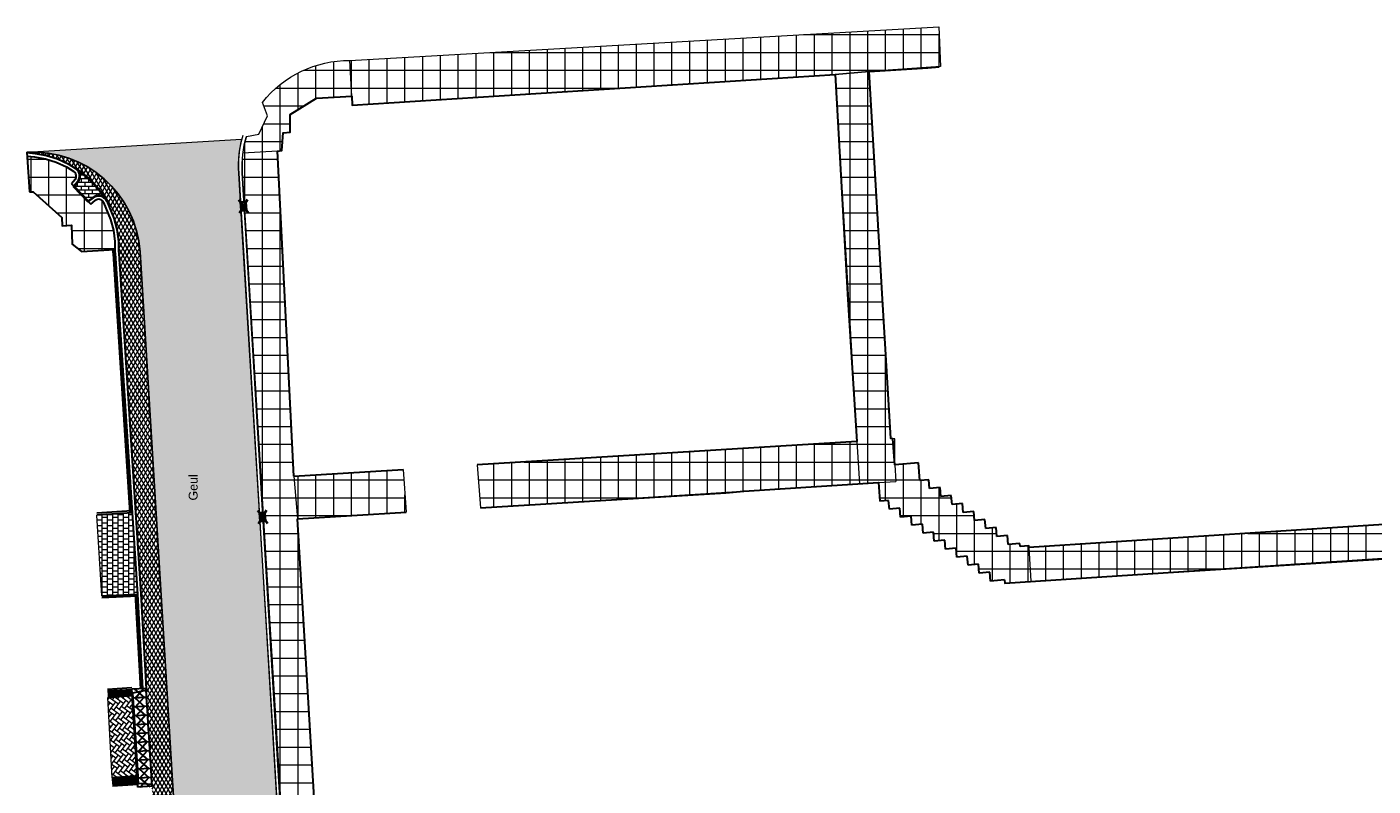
# Model space of a CAD drawing. Header units: metres. Extents: x -1 to 162893, y -2 to 502950.
# Tile 51 of 107: x 162353 to 162428, y 502885 to 502927. Entities that reach past the tile are written whole.
import ezdxf

# ---------------------------------------------------------------- set-up
doc = ezdxf.new("R2010")
doc.units = ezdxf.units.M
for name, color, linetype, lineweight in [('B-WE-VH-KANTOPSLUITING_TROTTOIRBAND_180 200-G', 6, 'Continuous', 13), ('B-WE-VH-KANTOPSLUITING_VOORKANTBAND-G', 2, 'Continuous', 13), ('N-WE-VH-GESLOTENVERHARDING_ASFALT-A-200', 12, 'Continuous', 18), ('N-WE-VH-GESLOTENVERHARDING_ASFALT_ZAAGSNEDE-G', 7, 'VH-ZAAGSNEDE-SO', 25), ('V-BH-RI-GWA_KOLK-S', 30, 'Continuous', 40), ('V-BH-VH-GOOT_BSS_DIKFORMAAT_5STREK-G', 5, 'Continuous', 30), ('V-BH-VH-KANTOPSLUITING_OPSLUITBAND_60X200-G', 150, 'Continuous', 30), ('V-BH-VH-KANTOPSLUITING_TROTTOIRBAND_180 200-G', 6, 'Continuous', 30), ('V-BH-VH-KANTOPSLUITING_VOORKANTBAND-G', 2, 'Continuous', 30), ('V-BH-VH-MATERIAALGRENS-G', 7, 'Continuous', 30), ('V-WE-VH-KANTOPSLUITING_BETONRUG-RWS-G', 7, 'Continuous', 40), ('V-WE-VH-OPENVERHARDING_BETONSTRAATSTEEN-A', 92, 'Continuous', 18), ('V-WE-VH-OPENVERHARDING_TEGEL-A-200', 92, 'Continuous', 18), ('V01-WE-VH-OPENVERHARDING_TEGEL-A', 92, 'Continuous', 18), ('X-XX-AL-LEGENDA-G', 7, 'Continuous', 0)]:
    doc.layers.add(name, color=color, linetype=linetype, lineweight=lineweight)
for name, color, linetype, lineweight, true_color in [('V-BH-VH-VERHARDING_BETONSTRAATSTEEN-A-Grijs-opritjes', 253, 'Continuous', 40, 0x828282), ('V-BH-VH-VERHARDING_BETONSTRAATSTEEN_DF_KEPER_GRIJS-A', 254, 'Continuous', 13, 0xbebebe), ('V-WE-VH-KANTOPSLUITING_ELEMENT_INRIT-S', 252, 'Continuous', 30, 0x696969), ('V-WE-VH-VERHARDING_ASFALT-A', 252, 'Continuous', 13, 0x696969), ('V-WE-VH-VERHARDING_ASFALT_RIJBAAN-A', 251, 'Continuous', 13, 0x505050), ('V-WE-VH-VERHARDING_BETONSTRAATSTEEN_KF_ELLEBOOG_GRIJS-A', 254, 'Continuous', 13, 0xbebebe), ('V-WE-VH-VERHARDING_TEGEL-A', 253, 'Continuous', 13, 0x828282), ('V-WE-VH-VERHARDING_TEGEL_300x300x45_GRIJS-A', 253, 'Continuous', 13, 0x828282)]:
    doc.layers.add(name, color=color, linetype=linetype, lineweight=lineweight, true_color=true_color)
doc.layers.add('X-XX-AL-HULPLIJN-G', color=7, linetype='Continuous', lineweight=18, plot=False)
doc.layers.add('X01-XX-AL-HULPLIJN 01-G', color=1, linetype='Continuous', lineweight=18, true_color=0xff0000, plot=False)
doc.styles.add('StyleArial', font='arial.ttf')
doc.linetypes.add('VH-ZAAGSNEDE-SO', pattern='A,1e-05,-2.54,[181,NLCS.SHX,S=2.54,R=0,X=-2.54,Y=0],-5.08,[181,NLCS.SHX,S=2.54,R=180,X=2.54,Y=0],-2.54', length=10.16001)
pattern_1 = [(0, (0, 0), (0, 1), []), (90, (0, 0), (-1, 6e-17), [])]

# ---------------------------------------------------------------- blocks, each defined once
blk = doc.blocks.new('V-SVH-INRITELEMENT_180 200_180X800X500_LINKS4')
at = {"layer": 'V-WE-VH-KANTOPSLUITING_ELEMENT_INRIT-S'}
for p, q in [((-0.031, 0.499), (-0.829, 0.45)), ((-0.798, -0.049), (-0.829, 0.45)), ((0, 0), (-0.798, -0.049)), ((-0.761, 0.154), (-0.779, 0.453)), ((-0.006, 0.095), (-0.761, 0.154)), ((-0.701, 0.478), (-0.129, -0.028)), ((-0.668, -0.061), (-0.162, 0.511)), ((0, 0), (-0.031, 0.499))]:
    blk.add_line(p, q, dxfattribs=at)
blk = doc.blocks.new('V-SVH-INRITELEMENT_180 200_180X800X500_MIDDEN38')
at = {"layer": 'V-WE-VH-KANTOPSLUITING_ELEMENT_INRIT-S'}
for p, q in [((-0.031, 0.499), (-0.829, 0.45)), ((-0.798, -0.049), (-0.829, 0.45)), ((0, 0), (-0.798, -0.049)), ((-0.749, -0.046), (-0.779, 0.453)), ((-0.701, 0.478), (-0.129, -0.028)), ((-0.668, -0.061), (-0.162, 0.511)), ((0, 0), (-0.031, 0.499))]:
    blk.add_line(p, q, dxfattribs=at)
blk = doc.blocks.new('V-SVH-INRITELEMENT_180 200_180X800X500_MIDDEN39')
at = {"layer": 'V-WE-VH-KANTOPSLUITING_ELEMENT_INRIT-S'}
for p, q in [((-0.031, 0.499), (-0.829, 0.45)), ((-0.798, -0.049), (-0.829, 0.45)), ((0, 0), (-0.798, -0.049)), ((-0.749, -0.046), (-0.779, 0.453)), ((-0.701, 0.478), (-0.129, -0.028)), ((-0.668, -0.061), (-0.162, 0.511)), ((0, 0), (-0.031, 0.499))]:
    blk.add_line(p, q, dxfattribs=at)
blk = doc.blocks.new('V-SVH-INRITELEMENT_180 200_180X800X500_MIDDEN40')
at = {"layer": 'V-WE-VH-KANTOPSLUITING_ELEMENT_INRIT-S'}
for p, q in [((-0.031, 0.499), (-0.829, 0.45)), ((-0.798, -0.049), (-0.829, 0.45)), ((0, 0), (-0.798, -0.049)), ((-0.749, -0.046), (-0.779, 0.453)), ((-0.701, 0.478), (-0.129, -0.028)), ((-0.668, -0.061), (-0.162, 0.511)), ((0, 0), (-0.031, 0.499))]:
    blk.add_line(p, q, dxfattribs=at)
blk = doc.blocks.new('V-SVH-INRITELEMENT_180 200_180X800X500_MIDDEN41')
at = {"layer": 'V-WE-VH-KANTOPSLUITING_ELEMENT_INRIT-S'}
for p, q in [((-0.031, 0.499), (-0.829, 0.45)), ((-0.798, -0.049), (-0.829, 0.45)), ((0, 0), (-0.798, -0.049)), ((-0.749, -0.046), (-0.779, 0.453)), ((-0.701, 0.478), (-0.129, -0.028)), ((-0.668, -0.061), (-0.162, 0.511)), ((0, 0), (-0.031, 0.499))]:
    blk.add_line(p, q, dxfattribs=at)
blk = doc.blocks.new('V-SVH-INRITELEMENT_180 200_180X800X500_MIDDEN42')
at = {"layer": 'V-WE-VH-KANTOPSLUITING_ELEMENT_INRIT-S'}
for p, q in [((-0.031, 0.499), (-0.829, 0.45)), ((-0.798, -0.049), (-0.829, 0.45)), ((0, 0), (-0.798, -0.049)), ((-0.749, -0.046), (-0.779, 0.453)), ((-0.701, 0.478), (-0.129, -0.028)), ((-0.668, -0.061), (-0.162, 0.511)), ((0, 0), (-0.031, 0.499))]:
    blk.add_line(p, q, dxfattribs=at)
blk = doc.blocks.new('V-SVH-INRITELEMENT_180 200_180X800X500_MIDDEN43')
at = {"layer": 'V-WE-VH-KANTOPSLUITING_ELEMENT_INRIT-S'}
for p, q in [((-0.031, 0.499), (-0.829, 0.45)), ((-0.798, -0.049), (-0.829, 0.45)), ((0, 0), (-0.798, -0.049)), ((-0.749, -0.046), (-0.779, 0.453)), ((-0.701, 0.478), (-0.129, -0.028)), ((-0.668, -0.061), (-0.162, 0.511)), ((0, 0), (-0.031, 0.499))]:
    blk.add_line(p, q, dxfattribs=at)
blk = doc.blocks.new('V-SVH-INRITELEMENT_180 200_180X800X500_MIDDEN44')
at = {"layer": 'V-WE-VH-KANTOPSLUITING_ELEMENT_INRIT-S'}
for p, q in [((-0.031, 0.499), (-0.829, 0.45)), ((-0.798, -0.049), (-0.829, 0.45)), ((0, 0), (-0.798, -0.049)), ((-0.749, -0.046), (-0.779, 0.453)), ((-0.701, 0.478), (-0.129, -0.028)), ((-0.668, -0.061), (-0.162, 0.511)), ((0, 0), (-0.031, 0.499))]:
    blk.add_line(p, q, dxfattribs=at)
blk = doc.blocks.new('V-SVH-INRITELEMENT_180 200_180X800X500_MIDDEN45')
at = {"layer": 'V-WE-VH-KANTOPSLUITING_ELEMENT_INRIT-S'}
for p, q in [((-0.031, 0.499), (-0.829, 0.45)), ((-0.798, -0.049), (-0.829, 0.45)), ((0, 0), (-0.798, -0.049)), ((-0.749, -0.046), (-0.779, 0.453)), ((-0.701, 0.478), (-0.129, -0.028)), ((-0.668, -0.061), (-0.162, 0.511)), ((0, 0), (-0.031, 0.499))]:
    blk.add_line(p, q, dxfattribs=at)
blk = doc.blocks.new('V-SVH-INRITELEMENT_180 200_180X800X500_MIDDEN46')
at = {"layer": 'V-WE-VH-KANTOPSLUITING_ELEMENT_INRIT-S'}
for p, q in [((-0.031, 0.499), (-0.829, 0.45)), ((-0.798, -0.049), (-0.829, 0.45)), ((0, 0), (-0.798, -0.049)), ((-0.749, -0.046), (-0.779, 0.453)), ((-0.701, 0.478), (-0.129, -0.028)), ((-0.668, -0.061), (-0.162, 0.511)), ((0, 0), (-0.031, 0.499))]:
    blk.add_line(p, q, dxfattribs=at)
blk = doc.blocks.new('V-SVH-INRITELEMENT_180 200_180X800X500_RECHTS4')
at = {"layer": 'V-WE-VH-KANTOPSLUITING_ELEMENT_INRIT-S'}
for p, q in [((-0.031, 0.499), (-0.829, 0.45)), ((-0.798, -0.049), (-0.829, 0.45)), ((0, 0), (-0.798, -0.049)), ((-0.767, 0.253), (-0.025, 0.404)), ((-0.749, -0.046), (-0.767, 0.253)), ((-0.701, 0.478), (-0.129, -0.028)), ((-0.668, -0.061), (-0.162, 0.511)), ((0, 0), (-0.031, 0.499))]:
    blk.add_line(p, q, dxfattribs=at)
blk = doc.blocks.new('V-SRI-KOLK_TROTTOIR-SO97')
at = {"layer": 'V-BH-RI-GWA_KOLK-S', "linetype": 'Continuous'}
blk.add_hatch(color=256, dxfattribs=at).paths.add_polyline_path([(-0.164, 0.215), (-0.135, -0.234), (0.164, -0.215)])
at = {"layer": 'V-BH-RI-GWA_KOLK-S', "ltscale": 0.02}
for p, q in [((-0.274, 0.358), (0.274, -0.358)), ((-0.225, -0.39), (0.225, 0.39))]:
    blk.add_line(p, q, dxfattribs=at)
at = {"layer": 'V-BH-RI-GWA_KOLK-S', "ltscale": 0.2}
blk.add_line((0.164, -0.215), (-0.164, 0.215), dxfattribs=at)
at = {"layer": 'V-BH-RI-GWA_KOLK-S', "ltscale": 0.2, "flags": 128}
blk.add_lwpolyline([(0.164, -0.215), (0.135, 0.234), (-0.164, 0.215), (-0.135, -0.234), (0.164, -0.215)], dxfattribs=at)

msp = doc.modelspace()

# ---------------------------------------------------------------- hatches: boundary and pattern name
at = {"layer": 'N-WE-VH-GESLOTENVERHARDING_ASFALT-A-200'}
h = msp.add_hatch(dxfattribs=at)
h.set_pattern_fill('AVH-ASFALT_FREESVAK-SO', color=256, scale=0.2, pattern_type=2)
h.set_pattern_definition([(0, (0, 0), (0.3125, 0.3125), [0.3125, -0.3125]), (90, (0.3125, 0), (-0.3125, 0.3125), [0.3125, -0.3125])])
edge = h.paths.add_edge_path()
edge.add_line((162352.773, 502920.398), (162364.814, 502921.131))
edge.add_arc((162372.018, 502919.614), 7.362, 168.10976, 183.00699)
edge.add_line((162364.666, 502919.228), (162368.116, 502862.063))
edge.add_line((162368.116, 502862.063), (162369.588, 502838.645))
edge.add_line((162369.588, 502838.645), (162363.829, 502838.231))
edge.add_line((162363.829, 502838.231), (162362.389, 502861.67))
edge.add_line((162362.389, 502861.67), (162360.95, 502885.109))
edge.add_line((162360.95, 502885.109), (162359.129, 502914.772))
edge.add_arc((162353.135, 502914.404), 6.004, 3.51394, 93.46529)
h = msp.add_hatch(dxfattribs=at)
h.set_pattern_fill('AVH-ASFALT-SO', color=256, scale=0.2, pattern_type=2)
h.set_pattern_definition([(60, (0, 0), (-0.17320508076, 0.1), []), (120, (0, 0), (-0.17320508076, -0.1), [])])
edge = h.paths.add_edge_path()
edge.add_arc((162356.8, 502917.454), 0.5, 22.48394, 35.44092)
edge.add_line((162357.207, 502917.744), (162356.769, 502918.344))
edge.add_line((162356.769, 502918.344), (162356.333, 502918.831))
edge.add_line((162356.333, 502918.831), (162355.84, 502919.261))
edge.add_line((162355.84, 502919.261), (162355.506, 502919.492))
edge.add_line((162355.506, 502919.492), (162355.087, 502919.749))
edge.add_line((162355.087, 502919.749), (162354.492, 502920.02))
edge.add_line((162354.492, 502920.02), (162353.868, 502920.216))
edge.add_line((162353.868, 502920.216), (162353.225, 502920.335))
edge.add_line((162353.225, 502920.335), (162352.774, 502920.382))
edge.add_line((162352.774, 502920.382), (162352.773, 502920.393))
edge.add_arc((162353.14, 502914.404), 6, 3.92759, 93.5072, ccw=False)
edge.add_line((162359.126, 502914.815), (162360.95, 502885.109))
edge.add_line((162360.95, 502885.109), (162362.389, 502861.67))
edge.add_line((162362.389, 502861.67), (162363.825, 502838.286))
edge.add_line((162363.825, 502838.286), (162363.829, 502838.231))
edge.add_line((162363.829, 502838.231), (162362.822, 502838.159))
edge.add_line((162362.822, 502838.159), (162362.786, 502838.484))
edge.add_line((162362.786, 502838.484), (162362.788, 502838.484))
edge.add_line((162362.788, 502838.484), (162362.758, 502838.774))
edge.add_line((162362.758, 502838.774), (162362.163, 502845.491))
edge.add_line((162362.163, 502845.491), (162360.075, 502880.472))
edge.add_line((162360.075, 502880.472), (162360.077, 502880.472))
edge.add_line((162360.077, 502880.472), (162360.048, 502880.921))
edge.add_line((162360.048, 502880.921), (162359.992, 502881.86))
edge.add_line((162359.992, 502881.86), (162359.802, 502884.803))
edge.add_line((162359.802, 502884.803), (162359.464, 502890.293))
edge.add_line((162359.464, 502890.293), (162359.464, 502890.293))
edge.add_line((162359.464, 502890.293), (162359.173, 502895.604))
edge.add_line((162359.173, 502895.604), (162358.875, 502900.171))
edge.add_line((162358.875, 502900.171), (162357.924, 502914.721))
edge.add_line((162357.924, 502914.721), (162357.916, 502914.837))
edge.add_line((162357.916, 502914.837), (162357.915, 502914.942))
edge.add_line((162357.915, 502914.942), (162357.909, 502915.403))
edge.add_line((162357.909, 502915.403), (162357.822, 502916.055))
edge.add_line((162357.822, 502916.055), (162357.658, 502916.688))
edge.add_line((162357.658, 502916.688), (162357.262, 502917.645))
at = {"layer": 'V-BH-VH-GOOT_BSS_DIKFORMAAT_5STREK-G'}
h = msp.add_hatch(dxfattribs=at)
h.set_pattern_fill('AVH-BSS_DIKFORMAAT_HALFST', color=256, angle=273.92039, pattern_type=2)
h.set_pattern_definition([(273.920394, (162777.85134, 502897.14975), (0.117410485, -0.199439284), [0.069, -0.069]), (3.920394, (162777.85134, 502897.14975), (-0.004717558, 0.06883854), [])])
h.paths.add_polyline_path([(162358.667, 502890.222), (162357.301, 502890.134), (162357.304, 502890.093), (162357.316, 502889.858), (162357.324, 502889.785), (162358.688, 502889.873)])
h = msp.add_hatch(dxfattribs=at)
h.set_pattern_fill('AVH-BSS_DIKFORMAAT_HALFST', color=256, angle=273.92039, pattern_type=2)
h.set_pattern_definition([(273.920394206, (0, 0), (0.117410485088, -0.199439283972), [0.069, -0.069]), (3.920394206, (0, 0), (-0.004717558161, 0.068838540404), [])])
h.paths.add_polyline_path([(162357.551, 502885.27), (162357.569, 502884.92), (162358.988, 502885.012), (162358.965, 502885.361)])
at = {"layer": 'V-WE-VH-OPENVERHARDING_BETONSTRAATSTEEN-A'}
h = msp.add_hatch(dxfattribs=at)
h.set_pattern_fill('AVH-BSS_KEIFORMAAT_HALFST', color=256, scale=2, angle=90, pattern_type=2)
h.set_pattern_definition([(90, (0, 0), (-0.21, 0.21), [0.21, -0.21]), (180, (0, 0), (-3e-17, -0.21), [])])
edge = h.paths.add_edge_path()
edge.add_arc((162355.245, 502919.065), 0.5, 320.16654, 412.26923)
edge.add_line((162355.551, 502919.461), (162355.84, 502919.261))
edge.add_line((162355.84, 502919.261), (162356.333, 502918.831))
edge.add_line((162356.333, 502918.831), (162356.769, 502918.344))
edge.add_line((162356.769, 502918.344), (162357.2, 502917.754))
edge.add_arc((162356.8, 502917.454), 0.5, 36.83461, 128.84321)
edge.add_line((162356.486, 502917.843), (162356.215, 502917.625))
edge.add_line((162356.215, 502917.625), (162355.405, 502918.477))
edge.add_line((162355.405, 502918.477), (162355.629, 502918.745))
at = {"layer": 'V-WE-VH-OPENVERHARDING_TEGEL-A-200'}
h = msp.add_hatch(dxfattribs=at)
h.set_pattern_fill('AVH-TEGEL_500X500_BLOK-SO', color=256, scale=0.2, pattern_type=2)
h.set_pattern_definition(pattern_1)
edge = h.paths.add_edge_path()
edge.add_line((162371.784, 502857.714), (162371.674, 502857.756))
edge.add_arc((162371.767, 502858.006), 0.267, 153.52343, 249.50467, ccw=False)
edge.add_line((162371.528, 502858.125), (162371.732, 502858.577))
edge.add_arc((162373.702, 502862.765), 4.628, 222.7795, 244.8069, ccw=False)
edge.add_line((162370.305, 502859.621), (162369.903, 502859.299))
edge.add_arc((162369.736, 502859.507), 0.266, 221.66112, 308.6766, ccw=False)
edge.add_arc((162373.236, 502862.62), 4.95, 186.1659, 221.66112, ccw=False)
edge.add_line((162368.314, 502862.088), (162364.866, 502919.241))
edge.add_arc((162370.666, 502919.591), 5.811, 163.01467, 183.45326, ccw=False)
edge.add_line((162365.108, 502921.289), (162365.799, 502921.421))
edge.add_line((162365.799, 502921.421), (162366.278, 502922.44))
edge.add_line((162366.278, 502922.44), (162366.007, 502923.196))
edge.add_arc((162370.859, 502919.376), 6.176, 89.5643, 141.78317, ccw=False)
edge.add_line((162370.906, 502925.551), (162403.982, 502927.433))
edge.add_line((162403.982, 502927.433), (162404.089, 502925.207))
edge.add_line((162404.089, 502925.207), (162400.074, 502924.924))
edge.add_line((162400.074, 502924.924), (162398.171, 502924.766))
edge.add_line((162398.171, 502924.766), (162371.042, 502923.041))
edge.add_line((162371.042, 502923.041), (162371.029, 502923.547))
edge.add_line((162371.029, 502923.547), (162369.031, 502923.427))
edge.add_line((162369.031, 502923.427), (162367.558, 502922.508))
edge.add_line((162367.558, 502922.508), (162367.562, 502921.534))
edge.add_line((162367.562, 502921.534), (162367.164, 502921.496))
edge.add_line((162367.164, 502921.496), (162367.097, 502920.495))
edge.add_line((162367.097, 502920.495), (162366.853, 502920.464))
edge.add_line((162366.853, 502920.464), (162367.755, 502902.204))
edge.add_line((162367.755, 502902.204), (162373.897, 502902.582))
edge.add_line((162373.897, 502902.582), (162374.072, 502900.182))
edge.add_line((162374.072, 502900.182), (162367.975, 502899.808))
edge.add_line((162367.975, 502899.808), (162370.241, 502861.911))
edge.add_line((162370.241, 502861.911), (162370.463, 502861.92))
edge.add_line((162370.463, 502861.92), (162370.486, 502861.402))
edge.add_line((162370.486, 502861.402), (162370.761, 502861.414))
edge.add_line((162370.761, 502861.414), (162370.814, 502860.896))
edge.add_line((162370.814, 502860.896), (162371.337, 502860.935))
edge.add_line((162371.337, 502860.935), (162371.387, 502859.961))
edge.add_line((162371.387, 502859.961), (162371.777, 502859.979))
edge.add_line((162371.777, 502859.979), (162371.784, 502857.714))
h = msp.add_hatch(dxfattribs=at)
h.set_pattern_fill('AVH-TEGEL_500X500_BLOK-SO', color=256, scale=0.2, pattern_type=2)
h.set_pattern_definition(pattern_1)
h.paths.add_polyline_path([(162378.063, 502902.838), (162378.254, 502900.439), (162400.604, 502901.85), (162400.673, 502900.812), (162401.171, 502900.854), (162401.214, 502900.356), (162401.802, 502900.406), (162401.844, 502899.908), (162402.432, 502899.958), (162402.475, 502899.46), (162403.063, 502899.51), (162403.105, 502899.012), (162403.694, 502899.062), (162403.736, 502898.564), (162404.324, 502898.614), (162404.367, 502898.115), (162404.955, 502898.165), (162404.997, 502897.667), (162405.585, 502897.717), (162405.628, 502897.219), (162406.216, 502897.269), (162406.258, 502896.771), (162406.847, 502896.821), (162406.889, 502896.323), (162407.672, 502896.389), (162407.691, 502896.212), (162473.699, 502900.369), (162476.971, 502900.31), (162486.31, 502900.14), (162501.622, 502901.225), (162531.827, 502903.111), (162531.864, 502902.745), (162534.456, 502901.944), (162534.814, 502901.967), (162534.59, 502905.892), (162533.801, 502905.667), (162533.897, 502905.093), (162520.804, 502904.274), (162507.712, 502903.454), (162496.418, 502902.788), (162485.124, 502902.122), (162474.634, 502902.322), (162451.65, 502900.922), (162432.161, 502899.704), (162409.046, 502898.202), (162409.044, 502898.291), (162408.561, 502898.257), (162408.546, 502898.435), (162407.885, 502898.378), (162407.842, 502898.877), (162407.254, 502898.827), (162407.212, 502899.325), (162406.623, 502899.275), (162406.581, 502899.773), (162405.993, 502899.723), (162405.95, 502900.221), (162405.362, 502900.171), (162405.32, 502900.669), (162404.732, 502900.619), (162404.689, 502901.118), (162404.101, 502901.067), (162404.059, 502901.566), (162403.47, 502901.516), (162403.428, 502902.014), (162402.93, 502901.971), (162402.845, 502902.968), (162401.518, 502902.855), (162401.518, 502904.308), (162401.301, 502904.318), (162400.074, 502924.924), (162398.171, 502924.766), (162399.39, 502904.15)])
h = msp.add_hatch(dxfattribs=at)
h.set_pattern_fill('AVH-TEGEL_500X500_BLOK-SO', color=256, scale=0.2, pattern_type=2)
h.set_pattern_definition(pattern_1)
edge = h.paths.add_edge_path()
edge.add_arc((162355.245, 502919.065), 0.3, -39.83346, 58.44993, ccw=False)
edge.add_line((162355.475, 502918.873), (162355.266, 502918.623))
edge.add_line((162355.266, 502918.623), (162356.353, 502917.48))
edge.add_line((162356.353, 502917.48), (162356.612, 502917.688))
edge.add_arc((162356.8, 502917.454), 0.3, 22.48394, 128.84321, ccw=False)
edge.add_line((162357.077, 502917.569), (162357.468, 502916.624))
edge.add_line((162357.468, 502916.624), (162357.625, 502916.017))
edge.add_line((162357.625, 502916.017), (162357.709, 502915.388))
edge.add_line((162357.709, 502915.388), (162357.715, 502914.94))
edge.add_line((162357.715, 502914.94), (162357.715, 502914.939))
edge.add_line((162357.715, 502914.939), (162357.715, 502914.93))
edge.add_line((162357.715, 502914.93), (162355.84, 502914.818))
edge.add_line((162355.84, 502914.818), (162355.311, 502915.238))
edge.add_line((162355.311, 502915.238), (162355.269, 502916.306))
edge.add_line((162355.269, 502916.306), (162354.754, 502916.264))
edge.add_line((162354.754, 502916.264), (162354.736, 502916.73))
edge.add_line((162354.736, 502916.73), (162353.128, 502918.182))
edge.add_line((162353.128, 502918.182), (162352.914, 502918.168))
edge.add_line((162352.914, 502918.168), (162352.786, 502920.182))
edge.add_line((162352.786, 502920.182), (162353.2, 502920.136))
edge.add_line((162353.2, 502920.136), (162353.82, 502920.022))
edge.add_line((162353.82, 502920.022), (162354.42, 502919.833))
edge.add_line((162354.42, 502919.833), (162354.993, 502919.572))
edge.add_line((162354.993, 502919.572), (162355.402, 502919.321))
at = {"layer": 'V-WE-VH-VERHARDING_BETONSTRAATSTEEN_KF_ELLEBOOG_GRIJS-A'}
h = msp.add_hatch(dxfattribs=at)
h.set_pattern_fill('AVH-BSS_KEIFORMAAT_ELLEBOOG', color=256, scale=2, angle=323.64574, pattern_type=2)
h.set_pattern_definition([(323.645738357, (0, 0), (0.29361011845, 0.04464412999), [0.63, -0.21]), (233.645738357, (0.24897, 0.33825), (0.29361011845, 0.04464412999), [0.63, -0.21])])
h.paths.add_polyline_path([(162357.551, 502885.27), (162357.319, 502889.785), (162357.324, 502889.785), (162358.688, 502889.873), (162358.966, 502885.361)])
at = {"layer": 'V01-WE-VH-OPENVERHARDING_TEGEL-A'}
h = msp.add_hatch(dxfattribs=at)
h.set_pattern_fill('AVH-TEGEL_300X300_HALFST', color=256, pattern_type=2)
h.set_pattern_definition([(0, (0, 0), (0.3, 0.15), [0.3, -0.3]), (90, (0, 0), (-0.3, 2e-17), [])])
h.paths.add_polyline_path([(162358.675, 502900.158), (162358.973, 502895.595), (162356.974, 502895.5), (162356.697, 502900.03)])

# ---------------------------------------------------------------- linework, layer by layer
at = {"layer": 'B-WE-VH-KANTOPSLUITING_TROTTOIRBAND_180 200-G', "flags": 128}
msp.add_lwpolyline([(162365.108, 502921.289, 0.096123), (162364.865, 502919.243), (162364.866, 502919.241), (162365.084, 502915.686), (162366.777, 502888.099), (162368.316, 502862.075)], format="xyb", dxfattribs=at)
at = {"layer": 'B-WE-VH-KANTOPSLUITING_VOORKANTBAND-G', "flags": 128}
msp.add_lwpolyline([(162368.116, 502862.063), (162366.577, 502888.087), (162364.884, 502915.674), (162364.666, 502919.228, -0.096123), (162364.918, 502921.35, -0.096123)], format="xyb", dxfattribs=at)
at = {"layer": 'N-WE-VH-GESLOTENVERHARDING_ASFALT_ZAAGSNEDE-G', "ltscale": 0.2}
for q in [(162359.129, 502914.772), (162363.829, 502838.231)]:
    msp.add_line((162360.95, 502885.109), q, dxfattribs=at)
msp.add_arc((162353.14, 502914.404), 6, 3.51394, 93.51394, dxfattribs=at)
at = {"layer": 'V-BH-VH-GOOT_BSS_DIKFORMAAT_5STREK-G'}
for p, q in [((162358.667, 502890.222), (162357.302, 502890.134)), ((162357.569, 502884.92), (162358.989, 502885.012))]:
    msp.add_line(p, q, dxfattribs=at)
at = {"layer": 'V-BH-VH-KANTOPSLUITING_OPSLUITBAND_60X200-G'}
for p, q in [((162358.669, 502900.258), (162356.691, 502900.129)), ((162356.978, 502895.4), (162358.978, 502895.495)), ((162358.66, 502890.322), (162357.295, 502890.234)), ((162357.576, 502884.82), (162358.995, 502884.912))]:
    msp.add_line(p, q, dxfattribs=at)
at = {"layer": 'V-BH-VH-KANTOPSLUITING_TROTTOIRBAND_180 200-G'}
for p, q in [((162355.475, 502918.873), (162355.266, 502918.623)), ((162356.353, 502917.48), (162356.612, 502917.688)), ((162358.973, 502895.593), (162359.264, 502890.28))]:
    msp.add_line(p, q, dxfattribs=at)
at = {"layer": 'V-BH-VH-KANTOPSLUITING_TROTTOIRBAND_180 200-G', "flags": 128}
for points in [[(162352.786, 502920.182), (162353.2, 502920.136), (162353.82, 502920.022), (162354.42, 502919.833), (162354.993, 502919.572), (162355.402, 502919.321)], [(162357.077, 502917.569), (162357.468, 502916.624), (162357.625, 502916.017), (162357.709, 502915.388), (162357.715, 502914.939)], [(162357.715, 502914.94), (162357.716, 502914.829), (162357.724, 502914.708), (162358.675, 502900.158)], [(162358.675, 502900.158), (162358.973, 502895.591)]]:
    msp.add_lwpolyline(points, dxfattribs=at)
at = {"layer": 'V-BH-VH-KANTOPSLUITING_TROTTOIRBAND_180 200-G'}
for centre, start, end in [((162355.245, 502919.065), 320.16654, 58.44993), ((162356.8, 502917.454), 22.48394, 128.84321)]:
    msp.add_arc(centre, 0.3, start, end, dxfattribs=at)
at = {"layer": 'V-BH-VH-KANTOPSLUITING_VOORKANTBAND-G'}
for p, q in [((162355.629, 502918.745), (162355.405, 502918.477)), ((162356.215, 502917.625), (162356.486, 502917.843)), ((162358.675, 502900.158), (162356.697, 502900.03)), ((162356.974, 502895.5), (162358.973, 502895.595)), ((162359.173, 502895.604), (162359.464, 502890.293)), ((162358.667, 502890.222), (162357.302, 502890.134)), ((162357.57, 502884.92), (162358.989, 502885.012))]:
    msp.add_line(p, q, dxfattribs=at)
at = {"layer": 'V-BH-VH-KANTOPSLUITING_VOORKANTBAND-G', "flags": 128}
for points in [[(162352.774, 502920.382), (162353.225, 502920.335), (162353.868, 502920.216), (162354.492, 502920.02), (162355.087, 502919.749), (162355.506, 502919.492)], [(162357.262, 502917.645), (162357.658, 502916.688), (162357.822, 502916.055), (162357.909, 502915.403), (162357.915, 502914.942)], [(162357.915, 502914.942), (162357.916, 502914.837), (162357.924, 502914.721), (162358.875, 502900.171)], [(162358.875, 502900.171), (162359.173, 502895.604)]]:
    msp.add_lwpolyline(points, dxfattribs=at)
at = {"layer": 'V-BH-VH-KANTOPSLUITING_VOORKANTBAND-G'}
for centre, start, end in [((162355.245, 502919.065), 320.16654, 58.44993), ((162356.8, 502917.454), 22.48394, 128.84321)]:
    msp.add_arc(centre, 0.5, start, end, dxfattribs=at)
at = {"layer": 'V-BH-VH-MATERIAALGRENS-G'}
for p, q in [((162400.745, 502913.436), (162400.074, 502924.924)), ((162352.773, 502920.398), (162352.914, 502918.168)), ((162355.266, 502918.623), (162356.353, 502917.48)), ((162402.93, 502901.971), (162402.845, 502902.968)), ((162367.755, 502902.204), (162373.897, 502902.582)), ((162403.428, 502902.014), (162402.93, 502901.971)), ((162403.47, 502901.516), (162403.428, 502902.014)), ((162404.059, 502901.566), (162403.47, 502901.516)), ((162404.101, 502901.067), (162404.059, 502901.566)), ((162401.171, 502900.854), (162400.673, 502900.812)), ((162401.214, 502900.356), (162401.171, 502900.854)), ((162404.689, 502901.118), (162404.101, 502901.067)), ((162404.732, 502900.619), (162404.689, 502901.118)), ((162405.32, 502900.669), (162404.732, 502900.619)), ((162405.362, 502900.171), (162405.32, 502900.669)), ((162367.975, 502899.808), (162374.072, 502900.182)), ((162401.802, 502900.406), (162401.214, 502900.356)), ((162401.844, 502899.908), (162401.802, 502900.406)), ((162402.432, 502899.958), (162401.844, 502899.908)), ((162402.475, 502899.46), (162402.432, 502899.958)), ((162405.95, 502900.221), (162405.362, 502900.171)), ((162405.993, 502899.723), (162405.95, 502900.221)), ((162403.063, 502899.51), (162402.475, 502899.46)), ((162403.105, 502899.012), (162403.063, 502899.51)), ((162406.581, 502899.773), (162405.993, 502899.723)), ((162406.623, 502899.275), (162406.581, 502899.773)), ((162407.212, 502899.325), (162406.623, 502899.275)), ((162407.254, 502898.827), (162407.212, 502899.325)), ((162403.694, 502899.062), (162403.105, 502899.012)), ((162403.736, 502898.564), (162403.694, 502899.062)), ((162404.324, 502898.614), (162403.736, 502898.564)), ((162404.367, 502898.115), (162404.324, 502898.614)), ((162407.842, 502898.877), (162407.254, 502898.827)), ((162407.885, 502898.378), (162407.842, 502898.877)), ((162408.546, 502898.435), (162407.885, 502898.378)), ((162408.561, 502898.257), (162408.546, 502898.435)), ((162404.955, 502898.165), (162404.367, 502898.115)), ((162404.997, 502897.667), (162404.955, 502898.165)), ((162405.585, 502897.717), (162404.997, 502897.667)), ((162405.628, 502897.219), (162405.585, 502897.717)), ((162406.216, 502897.269), (162405.628, 502897.219)), ((162406.258, 502896.771), (162406.216, 502897.269)), ((162406.847, 502896.821), (162406.258, 502896.771)), ((162406.889, 502896.323), (162406.847, 502896.821)), ((162407.672, 502896.389), (162406.889, 502896.323)), ((162358.689, 502889.873), (162357.324, 502889.785)), ((162358.966, 502885.361), (162357.547, 502885.269))]:
    msp.add_line(p, q, dxfattribs=at)
at = {"layer": 'V-BH-VH-MATERIAALGRENS-G', "flags": 128}
for points in [[(162400.074, 502924.924), (162403.366, 502925.131), (162404.009, 502925.202)], [(162367.755, 502902.204), (162366.853, 502920.464), (162367.097, 502920.495), (162367.164, 502921.496), (162367.562, 502921.534), (162367.558, 502922.508), (162369.031, 502923.427), (162371.029, 502923.547), (162371.042, 502923.041), (162398.171, 502924.766)], [(162398.171, 502924.766), (162398.886, 502912.133)], [(162355.506, 502919.492), (162355.84, 502919.261), (162356.333, 502918.831), (162356.769, 502918.344), (162357.207, 502917.744)], [(162352.909, 502918.168), (162353.128, 502918.182), (162354.736, 502916.73), (162354.754, 502916.264), (162355.269, 502916.306), (162355.311, 502915.238), (162355.84, 502914.818), (162357.715, 502914.93)], [(162402.845, 502902.968), (162401.518, 502902.855), (162401.412, 502904.308), (162401.301, 502904.318), (162400.802, 502912.465), (162400.745, 502913.436)], [(162398.886, 502912.133), (162399.39, 502904.15), (162378.063, 502902.838)], [(162535.211, 502907.12), (162535.189, 502905.951), (162534.59, 502905.892), (162533.801, 502905.667), (162533.897, 502905.093), (162507.712, 502903.454), (162485.124, 502902.122), (162474.634, 502902.322), (162471.139, 502902.139), (162432.161, 502899.704), (162409.046, 502898.202), (162409.044, 502898.291), (162408.561, 502898.257)], [(162378.254, 502900.439), (162392.019, 502901.284), (162393.033, 502901.373), (162400.604, 502901.85), (162400.673, 502900.812)], [(162373.336, 502859.93), (162371.784, 502859.866), (162371.777, 502859.979), (162371.387, 502859.961), (162371.337, 502860.935), (162370.814, 502860.896), (162370.779, 502861.415), (162370.486, 502861.402), (162370.463, 502861.92), (162370.242, 502861.911), (162367.975, 502899.808)], [(162407.672, 502896.389), (162407.691, 502896.212), (162447.272, 502898.787)]]:
    msp.add_lwpolyline(points, dxfattribs=at)
at = {"layer": 'V-BH-VH-VERHARDING_BETONSTRAATSTEEN-A-Grijs-opritjes', "flags": 128}
msp.add_lwpolyline([(162355.629, 502918.745, 0.425004), (162355.551, 502919.461), (162355.551, 502919.461), (162355.84, 502919.261), (162356.333, 502918.831), (162356.769, 502918.344), (162357.2, 502917.754), (162357.2, 502917.754, 0.424519), (162356.486, 502917.843), (162356.215, 502917.625), (162355.405, 502918.477), (162355.629, 502918.745)], format="xyb", dxfattribs=at)
at = {"layer": 'V-BH-VH-VERHARDING_BETONSTRAATSTEEN_DF_KEPER_GRIJS-A', "flags": 128}
msp.add_lwpolyline([(162357.551, 502885.27), (162357.319, 502889.785), (162357.324, 502889.785), (162358.688, 502889.873), (162358.966, 502885.361), (162357.551, 502885.27)], dxfattribs=at)
at = {"layer": 'V-WE-VH-KANTOPSLUITING_BETONRUG-RWS-G'}
msp.add_line((162358.873, 502895.588), (162359.164, 502890.275), dxfattribs=at)
at = {"layer": 'V-WE-VH-KANTOPSLUITING_BETONRUG-RWS-G', "flags": 128}
msp.add_lwpolyline([(162357.615, 502914.939), (162357.616, 502914.825), (162357.625, 502914.701), (162358.576, 502900.151)], dxfattribs=at)
at = {"layer": 'V-WE-VH-VERHARDING_ASFALT-A', "flags": 128}
msp.add_lwpolyline([(162352.773, 502920.398), (162364.814, 502921.131, 0.065093), (162364.666, 502919.228), (162368.116, 502862.063), (162369.588, 502838.645), (162363.829, 502838.231), (162362.389, 502861.67), (162360.95, 502885.109), (162359.129, 502914.772, 0.413965)], format="xyb", close=True, dxfattribs=at)
at = {"layer": 'V-WE-VH-VERHARDING_ASFALT_RIJBAAN-A', "flags": 128}
msp.add_lwpolyline([(162357.262, 502917.645, 0.056596), (162357.207, 502917.744), (162356.769, 502918.344), (162356.333, 502918.831), (162355.84, 502919.261), (162355.506, 502919.492), (162355.087, 502919.749), (162354.492, 502920.02), (162353.868, 502920.216), (162353.225, 502920.335), (162352.774, 502920.382), (162352.773, 502920.393), (162352.773, 502920.393), (162352.773, 502920.393, -0.412066), (162359.126, 502914.815), (162359.126, 502914.815), (162360.95, 502885.109), (162362.389, 502861.67)], format="xyb", dxfattribs=at)
msp.add_lwpolyline([(162359.802, 502884.803), (162359.464, 502890.293), (162359.464, 502890.293), (162359.173, 502895.604), (162358.875, 502900.171), (162357.924, 502914.721), (162357.916, 502914.837), (162357.915, 502914.942), (162357.909, 502915.403), (162357.822, 502916.055), (162357.658, 502916.688), (162357.262, 502917.645)], dxfattribs=at)
at = {"layer": 'V-WE-VH-VERHARDING_TEGEL-A'}
for p, q in [((162371.029, 502923.547), (162370.906, 502925.551)), ((162398.171, 502924.766), (162400.074, 502924.924)), ((162366.853, 502920.464), (162364.897, 502920.344)), ((162399.39, 502904.15), (162399.536, 502901.783)), ((162367.755, 502902.204), (162367.975, 502899.808)), ((162401.518, 502902.855), (162401.576, 502901.91)), ((162400.604, 502901.85), (162401.576, 502901.91)), ((162409.046, 502898.202), (162409.163, 502896.308))]:
    msp.add_line(p, q, dxfattribs=at)
at = {"layer": 'V-WE-VH-VERHARDING_TEGEL-A', "flags": 128}
msp.add_lwpolyline([(162355.402, 502919.321, -0.45722), (162355.475, 502918.873), (162355.475, 502918.873), (162355.266, 502918.623), (162356.353, 502917.48), (162356.612, 502917.688), (162356.612, 502917.688, -0.50054), (162357.077, 502917.569), (162357.468, 502916.624), (162357.625, 502916.017), (162357.709, 502915.388), (162357.715, 502914.94), (162357.715, 502914.939), (162357.715, 502914.93), (162355.84, 502914.818), (162355.311, 502915.238), (162355.269, 502916.306), (162354.754, 502916.264), (162354.736, 502916.73), (162353.128, 502918.182), (162352.914, 502918.168), (162352.786, 502920.182), (162353.2, 502920.136), (162353.82, 502920.022), (162354.42, 502919.833), (162354.993, 502919.572), (162355.402, 502919.321)], format="xyb", dxfattribs=at)
at = {"layer": 'V-WE-VH-VERHARDING_TEGEL_300x300x45_GRIJS-A', "flags": 128}
msp.add_lwpolyline([(162358.675, 502900.158), (162358.973, 502895.595), (162356.974, 502895.5), (162356.697, 502900.03), (162358.675, 502900.158)], dxfattribs=at)
at = {"layer": 'X-XX-AL-HULPLIJN-G', "flags": 128}
msp.add_lwpolyline([(162358.667, 502890.222), (162358.688, 502889.873)], dxfattribs=at)
msp.add_lwpolyline([(162357.551, 502885.27), (162357.569, 502884.92), (162358.988, 502885.012), (162358.965, 502885.361)], close=True, dxfattribs=at)
at = {"layer": 'X01-XX-AL-HULPLIJN 01-G', "flags": 128}
msp.add_lwpolyline([(162368.314, 502862.088), (162364.866, 502919.241, -0.089417), (162365.108, 502921.289), (162365.799, 502921.421), (162366.278, 502922.44), (162366.007, 502923.196, -0.231874), (162370.906, 502925.551), (162403.982, 502927.433), (162404.089, 502925.207), (162400.074, 502924.924), (162398.171, 502924.766), (162371.042, 502923.041), (162371.029, 502923.547), (162369.031, 502923.427), (162367.558, 502922.508), (162367.562, 502921.534), (162367.164, 502921.496), (162367.097, 502920.495), (162366.853, 502920.464), (162367.755, 502902.204), (162373.897, 502902.582), (162374.072, 502900.182), (162367.975, 502899.808), (162370.241, 502861.911)], format="xyb", dxfattribs=at)
msp.add_lwpolyline([(162432.161, 502899.704), (162409.046, 502898.202), (162409.044, 502898.291), (162408.561, 502898.257), (162408.546, 502898.435), (162407.885, 502898.378), (162407.842, 502898.877), (162407.254, 502898.827), (162407.212, 502899.325), (162406.623, 502899.275), (162406.581, 502899.773), (162405.993, 502899.723), (162405.95, 502900.221), (162405.362, 502900.171), (162405.32, 502900.669), (162404.732, 502900.619), (162404.689, 502901.118), (162404.101, 502901.067), (162404.059, 502901.566), (162403.47, 502901.516), (162403.428, 502902.014), (162402.93, 502901.971), (162402.845, 502902.968), (162401.518, 502902.855), (162401.518, 502904.308), (162401.301, 502904.318), (162400.074, 502924.924), (162398.171, 502924.766), (162399.39, 502904.15), (162378.063, 502902.838), (162378.063, 502902.838), (162378.254, 502900.439), (162400.604, 502901.85), (162400.673, 502900.812), (162401.171, 502900.854), (162401.214, 502900.356), (162401.802, 502900.406), (162401.844, 502899.908), (162402.432, 502899.958), (162402.475, 502899.46), (162403.063, 502899.51), (162403.105, 502899.012), (162403.694, 502899.062), (162403.736, 502898.564), (162404.324, 502898.614), (162404.367, 502898.115), (162404.955, 502898.165), (162404.997, 502897.667), (162405.585, 502897.717), (162405.628, 502897.219), (162406.216, 502897.269), (162406.258, 502896.771), (162406.847, 502896.821), (162406.889, 502896.323), (162407.672, 502896.389), (162407.691, 502896.212), (162473.699, 502900.369)], dxfattribs=at)

# ---------------------------------------------------------------- block references
at = {"color": 7, "linetype": 'Continuous', "lineweight": 0}
for name, p in [('V-SRI-KOLK_TROTTOIR-SO97', (162364.931, 502917.362)), ('V-SRI-KOLK_TROTTOIR-SO97', (162366.002, 502899.92)), ('V-SVH-INRITELEMENT_180 200_180X800X500_RECHTS4', (162359.495, 502889.794)), ('V-SVH-INRITELEMENT_180 200_180X800X500_MIDDEN46', (162359.525, 502889.294)), ('V-SVH-INRITELEMENT_180 200_180X800X500_MIDDEN45', (162359.556, 502888.795)), ('V-SVH-INRITELEMENT_180 200_180X800X500_MIDDEN44', (162359.587, 502888.296)), ('V-SVH-INRITELEMENT_180 200_180X800X500_MIDDEN43', (162359.618, 502887.797)), ('V-SVH-INRITELEMENT_180 200_180X800X500_MIDDEN42', (162359.648, 502887.298)), ('V-SVH-INRITELEMENT_180 200_180X800X500_MIDDEN41', (162359.679, 502886.799)), ('V-SVH-INRITELEMENT_180 200_180X800X500_MIDDEN40', (162359.71, 502886.3)), ('V-SVH-INRITELEMENT_180 200_180X800X500_MIDDEN39', (162359.741, 502885.801)), ('V-SVH-INRITELEMENT_180 200_180X800X500_MIDDEN38', (162359.771, 502885.302)), ('V-SVH-INRITELEMENT_180 200_180X800X500_LINKS4', (162359.802, 502884.803))]:
    msp.add_blockref(name, p, dxfattribs=at)

# ---------------------------------------------------------------- texts
at = {"layer": 'X-XX-AL-LEGENDA-G', "color": 7, "linetype": 'Continuous', "lineweight": 0, "insert": (162362.111, 502901.581), "char_height": 0.5, "attachment_point": 5, "rotation": 90.0369, "line_spacing_factor": 0.8, "style": 'StyleArial'}
msp.add_mtext('Geul', dxfattribs=at)

doc.saveas('drawing.dxf')
